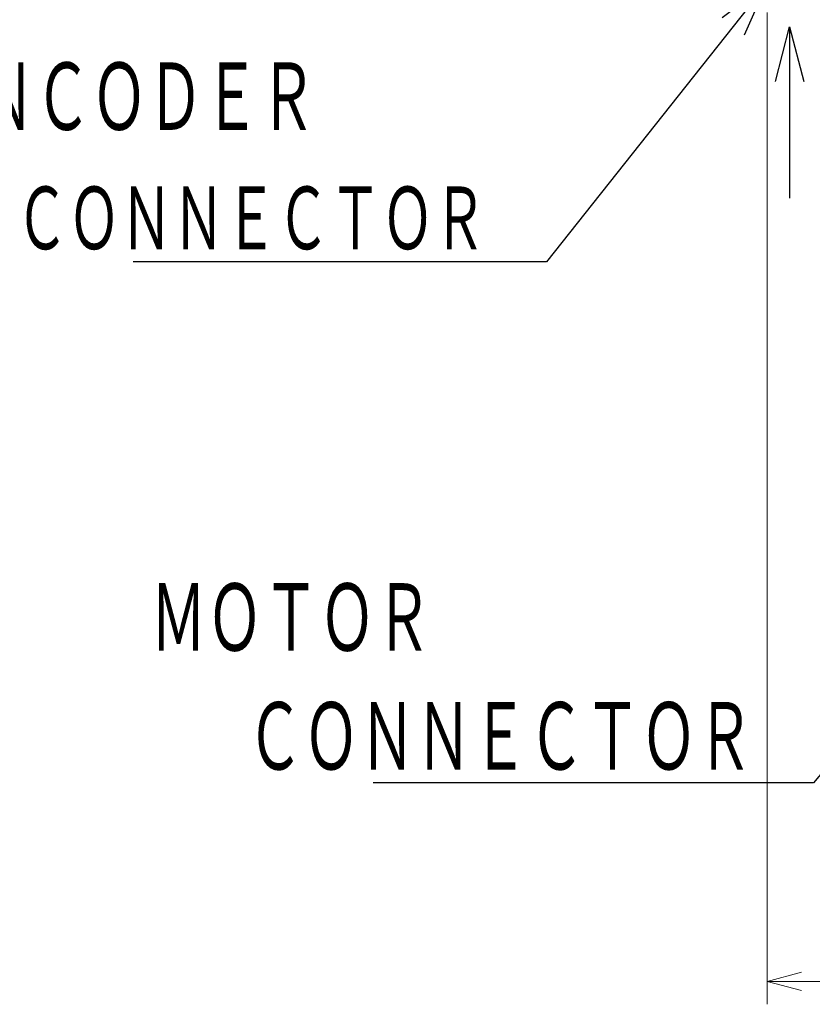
# Model space of a CAD drawing. Header units: millimetres. Extents: x 0 to 1071, y 0 to 742.
# Tile 80 of 131: x 216 to 303, y 317 to 425. Entities that reach past the tile are written whole.
import ezdxf

# ---------------------------------------------------------------- set-up
doc = ezdxf.new("R2010")
doc.units = ezdxf.units.MM
doc.header["$LTSCALE"] = 0.454724
doc.layers.add('NoLayerName_001', color=7, linetype='Continuous')
doc.styles.get("Standard").update_dxf_attribs({"font": 'txt', "bigfont": 'extfont2'})
doc.dimstyles.get("Standard").update_dxf_attribs({"dimtxt": 2.5, "dimasz": 2.5, "dimexe": 1, "dimexo": 1, "dimtad": 1, "dimdec": 3, "dimzin": 0, "dimdsep": 46, "dimtxsty": 'Standard', "dimcen": 2.5, "dimadec": 3, "dimazin": 0, "dimtfac": 0.75, "dimtdec": 3, "dimtmove": 0, "dimatfit": 3, "dimfxl": 1, "dimarcsym": 0})

# ---------------------------------------------------------------- blocks, each defined once
blk = doc.blocks.new('_OPEN30')
at = {"color": 0, "linetype": 'ByBlock', "lineweight": -2}
for p, q in [((-1, 0.267949), (0, 0)), ((0, 0), (-1, -0.267949)), ((0, 0), (-1, 0))]:
    blk.add_line(p, q, dxfattribs=at)
blk = doc.blocks.new('*D98')
at = {"layer": 'Defpoints', "color": 0}
for p in [(298, 427.83), (475, 422.9), (298, 319.3)]:
    blk.add_point(p, dxfattribs=at)
at = {"layer": 'NoLayerName_001', "color": 0, "linetype": 'Continuous', "lineweight": 13}
for p, q in [((298, 425.33), (298, 316.8)), ((475, 420.4), (475, 316.8)), ((471.25, 319.3), (301.75, 319.3))]:
    blk.add_line(p, q, dxfattribs=at)
at = {"layer": 'NoLayerName_001', "color": 0, "lineweight": 13, "xscale": 3.75, "yscale": 3.75, "zscale": 3.75, "rotation": 180}
blk.add_blockref('_OPEN30', (298, 319.3), dxfattribs=at)
at = {"layer": 'NoLayerName_001', "color": 0, "lineweight": 13, "xscale": 3.75, "yscale": 3.75, "zscale": 3.75}
blk.add_blockref('_OPEN30', (475, 319.3), dxfattribs=at)
at = {"layer": 'NoLayerName_001', "color": 0, "lineweight": 13, "insert": (386.5, 326.18), "char_height": 8.75, "attachment_point": 5}
blk.add_mtext('\\W0.8000;177', dxfattribs=at)

msp = doc.modelspace()

# ---------------------------------------------------------------- texts
at = {"layer": 'NoLayerName_001', "color": 3, "lineweight": 13, "char_height": 8.4, "attachment_point": 7}
for s, insert in [('\\A1;\\W0.6667;ＥＮＣＯＤＥＲ', (205.4856, 411.6848)), ('\\A1;\\W0.6667;ＭＯＴＯＲ', (230.4614, 354.6795))]:
    msp.add_mtext(s, dxfattribs=dict(at, insert=insert))
at = {"layer": 'NoLayerName_001', "color": 3, "linetype": 'Continuous', "lineweight": 13, "attachment_point": 9, "line_spacing_factor": 0.6}
for insert, char_height in [((267.2106, 398.6848), 7.8), ((296.4614, 341.6795), 8.4)]:
    msp.add_mtext('\\A1;\\W0.6667;ＣＯＮＮＥＣＴＯＲ', dxfattribs=dict(at, insert=insert, char_height=char_height))

# ---------------------------------------------------------------- dimensions: what is measured, and where the dimension line sits
at = {"layer": 'NoLayerName_001', "color": 3, "linetype": 'Continuous', "lineweight": 13}
dim = msp.add_linear_dim(base=(298, 319.3002), p1=(475, 422.9), p2=(298, 427.8308), angle=180, text='\\W0.8000;<>', dimstyle='Standard', override={"dimtxt": 8.75, "dimasz": 3.75, "dimexe": 2.5, "dimexo": 2.5, "dimgap": 2.5, "dimzin": 8, "dimblk": 'OPEN30', "dimclrd": 0, "dimclre": 0, "dimclrt": 0, "dimtp": 0, "dimtm": 0, "dimlwd": 13, "dimlwe": 13}, dxfattribs=at)
dim.commit()
dim.dimension.update_dxf_attribs({"geometry": '*D98', "text_midpoint": (386.5, 319.3002), "dimtype": 160})

# ---------------------------------------------------------------- leaders
at = {"layer": 'NoLayerName_001', "color": 3, "linetype": 'Continuous', "lineweight": 13, "annotation_type": 0, "has_hookline": 1, "hookline_direction": 1}
for points, override, text_width in [([(298, 428.55), (273.8356, 398.0598), (267.8356, 398.0598)], {"dimtxt": 7.8, "dimasz": 6, "dimldrblk": 'OPEN30'}, 38.6305), ([(336.0501, 380.6), (303.0864, 341.0545), (297.0864, 341.0545)], {"dimtxt": 8.4, "dimasz": 6, "dimldrblk": 'OPEN30'}, 41.6021)]:
    msp.add_leader(points, dimstyle='Standard', override=override, dxfattribs=dict(at, text_width=text_width))
at = {"layer": 'NoLayerName_001', "color": 3, "linetype": 'Continuous', "lineweight": 13}
msp.add_leader([(300.4487, 423.7789), (300.4487, 405.0289)], dimstyle='Standard', override={"dimasz": 6, "dimldrblk": 'OPEN30'}, dxfattribs=at)

doc.saveas('drawing.dxf')
